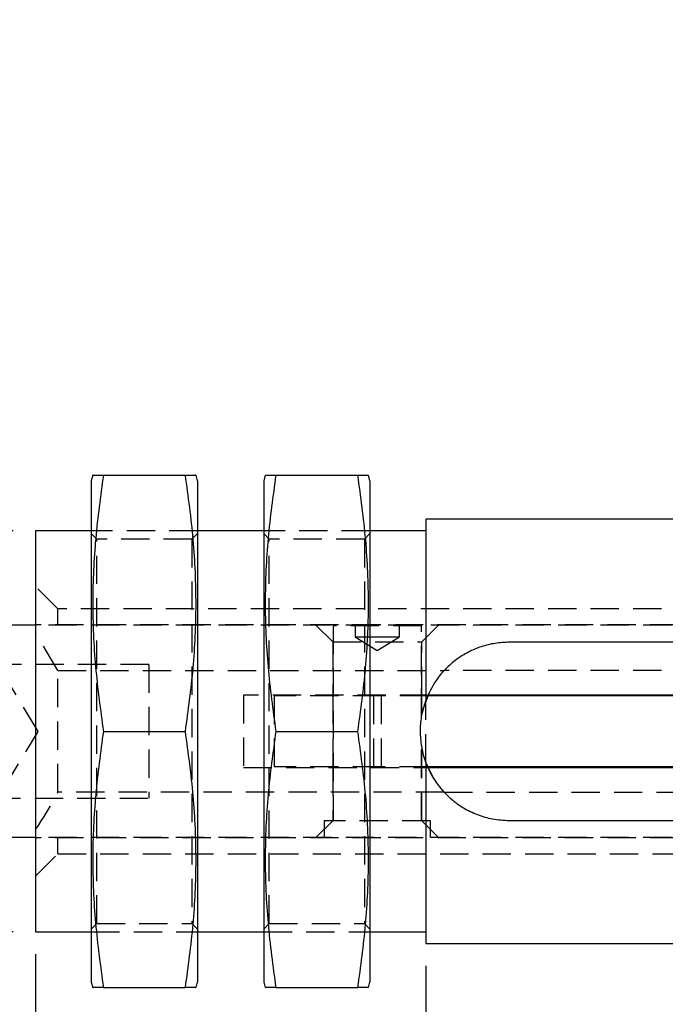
# Model space of a CAD drawing. Extents: x 101 to 797, y 38 to 582.
# Tile 4 of 25: x 182 to 240, y 243 to 331. Entities that reach past the tile are written whole.
import ezdxf

# ---------------------------------------------------------------- set-up
doc = ezdxf.new("R2010")
doc.units = 0
doc.header["$LTSCALE"] = 2
doc.linetypes.add('HIDDEN', pattern=[1.905, 1.27, -0.635])
doc.layers.get('0').update_dxf_attribs({"linetype": 'CONTINUOUS'})
doc.layers.add('FORMATO', color=179, linetype='CONTINUOUS')
doc.styles.add('SLDTEXTSTYLE0', font='TXT', dxfattribs={"width": 0.75})
doc.dimstyles.new('SLDDIMSTYLE2', dxfattribs={"dimtxt": 7, "dimasz": 6.604, "dimexe": 0, "dimexo": 0.0625, "dimgap": 1.75, "dimtad": 1, "dimdec": 0, "dimrnd": 1e-09, "dimzin": 12, "dimtxsty": 'SLDTEXTSTYLE0', "dimsah": 1, "dimcen": 0.09, "dimazin": 3, "dimtfac": 1, "dimtofl": 0, "dimtmove": 0, "dimatfit": 3, "dimtolj": 1, "dimtzin": 12})
doc.dimstyles.new('SLDDIMSTYLE3', dxfattribs={"dimtxt": 7, "dimasz": 6.604, "dimexe": 0, "dimexo": 0.0625, "dimgap": 1.75, "dimtad": 1, "dimdec": 3, "dimrnd": 1e-09, "dimzin": 12, "dimtxsty": 'SLDTEXTSTYLE0', "dimsah": 1, "dimcen": 0.09, "dimazin": 3, "dimtfac": 1, "dimtdec": 3, "dimtofl": 0, "dimtmove": 0, "dimatfit": 3, "dimtolj": 1, "dimtzin": 12})

# ---------------------------------------------------------------- blocks, each defined once
blk = doc.blocks.new('_D_3')
at = {"layer": 'FORMATO'}
for p, q in [((128.697, 256.074), (128.697, 213.049)), ((183.54, 247.599), (183.54, 213.049)), ((183.54, 215.049), (128.697, 215.049))]:
    blk.add_line(p, q, dxfattribs=at)
for points in [[(128.697, 215.049), (135.301, 214.033), (135.301, 216.065)], [(183.54, 215.049), (176.936, 216.065), (176.936, 214.033)]]:
    blk.add_solid(points, dxfattribs=at)
at = {"layer": 'FORMATO', "insert": (148.874, 224.072), "char_height": 7, "attachment_point": 1, "style": 'SLDTEXTSTYLE0'}
blk.add_mtext('55', dxfattribs=at)
blk = doc.blocks.new('_D_6')
at = {"layer": 'FORMATO'}
for p, q in [((128.697, 256.074), (128.697, 181.599)), ((323.54, 246.549), (323.54, 181.599)), ((128.697, 183.599), (323.54, 183.599))]:
    blk.add_line(p, q, dxfattribs=at)
for points in [[(128.697, 183.599), (135.301, 182.583), (135.301, 184.615)], [(323.54, 183.599), (316.936, 184.615), (316.936, 182.583)]]:
    blk.add_solid(points, dxfattribs=at)
at = {"layer": 'FORMATO', "insert": (234.661, 192.622), "char_height": 7, "attachment_point": 1, "style": 'SLDTEXTSTYLE0'}
blk.add_mtext('195', dxfattribs=at)
blk = doc.blocks.new('_D_7')
at = {"layer": 'FORMATO'}
for p, q in [((183.54, 247.599), (183.54, 213.049)), ((218.54, 246.549), (218.54, 213.049)), ((183.54, 215.049), (218.54, 215.049))]:
    blk.add_line(p, q, dxfattribs=at)
for points in [[(183.54, 215.049), (190.144, 214.033), (190.144, 216.065)], [(218.54, 215.049), (211.936, 216.065), (211.936, 214.033)]]:
    blk.add_solid(points, dxfattribs=at)
at = {"layer": 'FORMATO', "insert": (196.665, 224.072), "char_height": 7, "attachment_point": 1, "style": 'SLDTEXTSTYLE0'}
blk.add_mtext('35', dxfattribs=at)
blk = doc.blocks.new('_D_8')
at = {"layer": 'FORMATO'}
for p, q in [((144.136, 285.599), (144.136, 331.369)), ((181.54, 285.599), (142.136, 285.599)), ((144.136, 249.599), (144.136, 285.599)), ((181.54, 249.599), (142.136, 249.599))]:
    blk.add_line(p, q, dxfattribs=at)
for points in [[(144.136, 285.599), (143.12, 278.995), (145.152, 278.995)], [(144.136, 249.599), (145.152, 256.203), (143.12, 256.203)]]:
    blk.add_solid(points, dxfattribs=at)
at = {"layer": 'FORMATO', "char_height": 7, "attachment_point": 1, "rotation": 90, "style": 'SLDTEXTSTYLE0'}
for s, insert in [('X1,5', (135.113, 312.751)), ('36', (135.113, 302.407)), ('M', (135.113, 293.832))]:
    blk.add_mtext(s, dxfattribs=dict(at, insert=insert))

msp = doc.modelspace()

# ---------------------------------------------------------------- linework, layer by layer
at = {"color": 7, "linetype": 'CONTINUOUS'}
for p, q in [((188.6739, 290.599), (188.5399, 290.099)), ((188.5399, 290.099), (188.5399, 245.099)), ((189.6273, 290.599), (196.9826, 290.599)), ((198.0699, 290.099), (197.936, 290.599)), ((198.0699, 290.099), (198.0699, 245.099)), ((204.1439, 290.599), (204.0099, 290.099)), ((204.0099, 290.099), (204.0099, 245.099)), ((205.0973, 290.599), (212.4526, 290.599)), ((213.5399, 290.099), (213.406, 290.599)), ((213.5399, 290.099), (213.5399, 245.099)), ((279.3254, 286.649), (218.5399, 286.649)), ((218.5399, 286.649), (218.5399, 270.3829)), ((188.5399, 285.599), (183.5399, 285.599)), ((183.5399, 285.599), (183.5399, 249.599)), ((204.0099, 285.599), (198.0699, 285.599)), ((218.5399, 285.599), (213.5399, 285.599)), ((183.5399, 277.124), (128.6975, 277.124)), ((247.1481, 275.599), (226.0399, 275.599)), ((246.3993, 270.774), (218.7441, 270.774)), ((246.4023, 270.849), (218.7833, 270.849)), ((189.6273, 267.599), (196.9826, 267.599)), ((205.0973, 267.599), (212.4526, 267.599)), ((218.5399, 264.8151), (218.5399, 248.549)), ((246.3997, 264.424), (218.7246, 264.424)), ((218.76, 264.349), (246.4044, 264.349)), ((226.0399, 259.599), (247.1647, 259.599)), ((183.5399, 258.074), (128.6975, 258.074)), ((183.5399, 249.599), (188.5399, 249.599)), ((198.0699, 249.599), (204.0099, 249.599)), ((213.5399, 249.599), (218.5399, 249.599)), ((218.5399, 248.549), (306.7774, 248.549)), ((188.5399, 245.099), (188.6739, 244.599)), ((197.936, 244.599), (198.0699, 245.099)), ((204.0099, 245.099), (204.1439, 244.599)), ((213.406, 244.599), (213.5399, 245.099)), ((189.6273, 244.599), (196.9826, 244.599)), ((205.0973, 244.599), (212.4526, 244.599))]:
    msp.add_line(p, q, dxfattribs=at)
at = {"color": 7, "linetype": 'HIDDEN'}
for p, q in [((198.0699, 285.599), (188.5399, 285.599)), ((213.5399, 285.599), (204.0099, 285.599)), ((189.0399, 284.849), (188.5399, 285.349)), ((189.0399, 250.349), (189.0399, 284.849)), ((197.5699, 284.849), (189.0399, 284.849)), ((198.0699, 285.349), (197.5699, 284.849)), ((197.5699, 284.849), (197.5699, 250.349)), ((204.5099, 284.849), (204.0099, 285.349)), ((204.5099, 250.349), (204.5099, 284.849)), ((213.0399, 284.849), (204.5099, 284.849)), ((213.5399, 285.349), (213.0399, 284.849)), ((213.0399, 284.849), (213.0399, 250.349)), ((185.5399, 278.599), (183.5399, 280.599)), ((185.5399, 277.149), (185.5399, 278.599)), ((262.5399, 278.599), (185.5399, 278.599)), ((264.0457, 277.149), (183.5399, 277.149)), ((248.1975, 277.124), (183.5399, 277.124)), ((208.6975, 277.124), (210.1975, 275.624)), ((218.1662, 277.074), (210.2287, 277.074)), ((210.2287, 277.074), (210.2287, 259.574)), ((212.1975, 277.074), (212.1975, 276.074)), ((216.1975, 276.074), (216.1975, 277.074)), ((218.1662, 268.9084), (218.1662, 277.074)), ((218.1975, 275.624), (219.6975, 277.124)), ((185.5399, 273.0577), (183.5399, 276.4193)), ((212.1975, 276.074), (214.1975, 276.074)), ((212.1975, 276.074), (214.1975, 274.8723)), ((214.1975, 276.074), (216.1975, 276.074)), ((214.1975, 274.8723), (216.1975, 276.074)), ((210.1975, 275.624), (218.1975, 275.624)), ((210.1975, 275.624), (210.1975, 270.849)), ((218.1975, 270.849), (218.1975, 275.624)), ((193.6975, 273.599), (118.6975, 273.599)), ((193.6975, 273.599), (193.6975, 261.599)), ((183.7619, 267.599), (180.6975, 272.699)), ((185.5399, 262.1403), (185.5399, 273.0577)), ((185.5399, 273.0577), (220.1917, 273.0577)), ((220.0859, 272.9098), (220.1917, 273.0577)), ((262.5399, 273.0577), (220.1917, 273.0577)), ((218.7833, 270.849), (202.1975, 270.849)), ((202.1975, 270.849), (202.1975, 264.349)), ((214.5309, 270.774), (204.9475, 270.774)), ((204.9475, 270.774), (204.9475, 264.424)), ((210.1975, 270.774), (210.1975, 264.424)), ((213.864, 270.774), (213.864, 264.424)), ((214.5309, 270.774), (214.5309, 264.424)), ((218.7441, 270.774), (214.5309, 270.774)), ((218.1975, 269.104), (218.1975, 270.774)), ((218.2855, 269.4944), (218.8053, 270.8912)), ((218.5399, 264.8151), (218.5399, 270.3829)), ((180.6975, 262.499), (183.7619, 267.599)), ((218.1662, 259.574), (218.1662, 266.2712)), ((218.1975, 264.424), (218.1975, 266.0348)), ((202.1975, 264.349), (218.76, 264.349)), ((214.5309, 264.424), (204.9475, 264.424)), ((210.1975, 264.349), (210.1975, 259.574)), ((218.7246, 264.424), (214.5309, 264.424)), ((218.1975, 259.574), (218.1975, 264.349)), ((219.1346, 263.5652), (218.5135, 264.8971)), ((220.1917, 262.1403), (185.5399, 262.1403)), ((220.1917, 262.1403), (262.5399, 262.1403)), ((118.6975, 261.599), (193.6975, 261.599)), ((210.1975, 259.574), (208.6975, 258.074)), ((218.96, 259.574), (209.435, 259.574)), ((209.435, 259.574), (209.435, 258.074)), ((219.6975, 258.074), (218.1975, 259.574)), ((218.96, 258.074), (218.96, 259.574)), ((248.1975, 258.074), (183.5399, 258.074)), ((264.0457, 258.049), (183.5399, 258.049)), ((185.5399, 256.599), (185.5399, 258.049)), ((183.5399, 254.599), (185.5399, 256.599)), ((185.5399, 256.599), (262.5399, 256.599)), ((188.5399, 249.849), (189.0399, 250.349)), ((189.0399, 250.349), (197.5699, 250.349)), ((197.5699, 250.349), (198.0699, 249.849)), ((204.0099, 249.849), (204.5099, 250.349)), ((204.5099, 250.349), (213.0399, 250.349)), ((213.0399, 250.349), (213.5399, 249.849)), ((188.5399, 249.599), (198.0699, 249.599)), ((204.0099, 249.599), (213.5399, 249.599))]:
    msp.add_line(p, q, dxfattribs=at)
at = {"color": 7, "linetype": 'CONTINUOUS'}
for points, knots in [([(189.6273, 290.599), (189.367, 288.7072), (188.8465, 284.9243), (188.5909, 279.1729), (188.8335, 273.3838), (189.3627, 269.5275), (189.6273, 267.599)], [0, 0, 0, 0, 0.2476457, 0.4952095, 0.7475611, 1, 1, 1, 1]), ([(188.7129, 290.599), (188.7015, 290.599), (188.6474, 290.599), (188.9397, 290.599), (189.3981, 290.599), (189.6273, 290.599)], [0, 0, 0, 0, 0.118154, 0.5590225, 1, 1, 1, 1]), ([(196.9826, 267.599), (197.2429, 269.4908), (197.7634, 273.2737), (198.019, 279.0251), (197.7764, 284.8142), (197.2472, 288.6705), (196.9826, 290.599)], [0, 0, 0, 0, 0.24764567, 0.49520951, 0.74756115, 1, 1, 1, 1]), ([(196.9826, 290.599), (197.209, 290.599), (197.6617, 290.599), (197.9581, 290.599), (197.9056, 290.599), (197.8934, 290.599)], [0, 0, 0, 0, 0.4343147, 0.8685264, 1, 1, 1, 1]), ([(205.0973, 290.599), (204.837, 288.7072), (204.3165, 284.9243), (204.0609, 279.1729), (204.3035, 273.3838), (204.8327, 269.5275), (205.0973, 267.599)], [0, 0, 0, 0, 0.2476457, 0.4952095, 0.7475611, 1, 1, 1, 1]), ([(204.1829, 290.599), (204.1715, 290.599), (204.1174, 290.599), (204.4097, 290.599), (204.8681, 290.599), (205.0973, 290.599)], [0, 0, 0, 0, 0.118154, 0.5590225, 1, 1, 1, 1]), ([(212.4526, 267.599), (212.7129, 269.4908), (213.2334, 273.2737), (213.489, 279.0251), (213.2464, 284.8142), (212.7172, 288.6705), (212.4526, 290.599)], [0, 0, 0, 0, 0.2476457, 0.4952095, 0.7475611, 1, 1, 1, 1]), ([(212.4526, 290.599), (212.679, 290.599), (213.1317, 290.599), (213.4281, 290.599), (213.3756, 290.599), (213.3634, 290.599)], [0, 0, 0, 0, 0.43431471, 0.86852643, 1, 1, 1, 1]), ([(226.0399, 275.599), (225.6128, 275.5787), (224.7584, 275.5381), (223.5165, 275.2242), (222.3505, 274.7338), (221.2613, 274.0593), (220.2855, 273.203), (219.2824, 272.0161), (218.8187, 270.9962), (218.5399, 270.3829)], [0, 0, 0, 0, 0.129964, 0.2599651, 0.3895578, 0.519195, 0.6562584, 0.7933142, 1, 1, 1, 1]), ([(218.5399, 270.3829), (218.4149, 269.9944), (218.1614, 269.2063), (218.0172, 267.9628), (218.0583, 266.7034), (218.2545, 265.6502), (218.465, 265.0343), (218.5399, 264.8151)], [0, 0, 0, 0, 0.2161079, 0.4383382, 0.6545077, 0.8770662, 1, 1, 1, 1]), ([(189.6273, 267.599), (189.367, 265.7072), (188.8465, 261.9243), (188.5909, 256.1729), (188.8335, 250.3838), (189.3627, 246.5275), (189.6273, 244.599)], [0, 0, 0, 0, 0.2476457, 0.4952095, 0.7475611, 1, 1, 1, 1]), ([(196.9826, 244.599), (197.2429, 246.4908), (197.7634, 250.2737), (198.019, 256.0251), (197.7764, 261.8142), (197.2472, 265.6705), (196.9826, 267.599)], [0, 0, 0, 0, 0.2476457, 0.4952095, 0.7475611, 1, 1, 1, 1]), ([(205.0973, 267.599), (204.837, 265.7072), (204.3165, 261.9243), (204.0609, 256.1729), (204.3035, 250.3838), (204.8327, 246.5275), (205.0973, 244.599)], [0, 0, 0, 0, 0.2476457, 0.4952095, 0.7475611, 1, 1, 1, 1]), ([(212.4526, 244.599), (212.7129, 246.4908), (213.2334, 250.2737), (213.489, 256.0251), (213.2464, 261.8142), (212.7172, 265.6705), (212.4526, 267.599)], [0, 0, 0, 0, 0.2476457, 0.4952095, 0.7475611, 1, 1, 1, 1]), ([(218.5399, 264.8151), (218.7196, 264.3971), (219.079, 263.5608), (219.8671, 262.4539), (220.8137, 261.4933), (221.9191, 260.6951), (223.1632, 260.0956), (224.5512, 259.6807), (225.5307, 259.627), (226.0399, 259.599)], [0, 0, 0, 0, 0.1399001, 0.2798509, 0.4195425, 0.5592216, 0.7022589, 0.8452189, 1, 1, 1, 1]), ([(189.6273, 244.599), (189.4009, 244.599), (188.9482, 244.599), (188.6518, 244.599), (188.7043, 244.599), (188.7165, 244.599)], [0, 0, 0, 0, 0.4343147, 0.8685264, 1, 1, 1, 1]), ([(197.8969, 244.599), (197.9084, 244.599), (197.9625, 244.599), (197.6702, 244.599), (197.2118, 244.599), (196.9826, 244.599)], [0, 0, 0, 0, 0.118154, 0.5590225, 1, 1, 1, 1]), ([(205.0973, 244.599), (204.8709, 244.599), (204.4182, 244.599), (204.1218, 244.599), (204.1743, 244.599), (204.1865, 244.599)], [0, 0, 0, 0, 0.43431471, 0.86852642, 1, 1, 1, 1]), ([(213.3669, 244.599), (213.3784, 244.599), (213.4325, 244.599), (213.1402, 244.599), (212.6818, 244.599), (212.4526, 244.599)], [0, 0, 0, 0, 0.118154, 0.5590225, 1, 1, 1, 1])]:
    msp.add_open_spline(points, degree=3, knots=knots, dxfattribs=at)
at = {"color": 7, "linetype": 'HIDDEN'}
for points, knots in [([(220.1917, 262.1403), (220.1306, 262.2067), (219.7909, 262.5756), (219.5108, 263.0041), (219.281, 263.3555)], [0, 0, 0, 0, 0.1798618, 1, 1, 1, 1]), ([(183.5399, 258.7787), (184.0546, 259.5608), (184.7725, 260.6519), (185.3706, 261.8118), (185.5399, 262.1403)], [0, 0, 0, 0, 0.7168172, 1, 1, 1, 1])]:
    msp.add_open_spline(points, degree=3, knots=knots, dxfattribs=at)

# ---------------------------------------------------------------- dimensions: what is measured, and where the dimension line sits
at = {"layer": 'FORMATO'}
dim = msp.add_linear_dim(base=(144.1365, 285.599), p1=(183.5399, 249.599), p2=(183.5399, 285.599), angle=90, text='M<>X1,5', dimstyle='SLDDIMSTYLE3', dxfattribs=at)
dim.commit()
dim.dimension.update_dxf_attribs({"geometry": '_D_8', "text_midpoint": (144.1365, 312.6005), "dimtype": 160})
for base, p1, p2, dimstyle, picture, middle in [((128.6975, 215.049), (183.5399, 249.599), (128.6975, 258.074), 'SLDDIMSTYLE2', '_D_3', (154.0463, 215.049)), ((323.5399, 183.599), (128.6975, 258.074), (323.5399, 248.549), 'SLDDIMSTYLE2', '_D_6', (242.4189, 183.599)), ((218.5399, 215.049), (183.5399, 249.599), (218.5399, 248.549), 'SLDDIMSTYLE3', '_D_7', (201.8368, 215.049))]:
    dim = msp.add_linear_dim(base=base, p1=p1, p2=p2, dimstyle=dimstyle, dxfattribs=at)
    dim.commit()
    dim.dimension.update_dxf_attribs({"geometry": picture, "text_midpoint": middle, "dimtype": 160})

doc.saveas('drawing.dxf')
